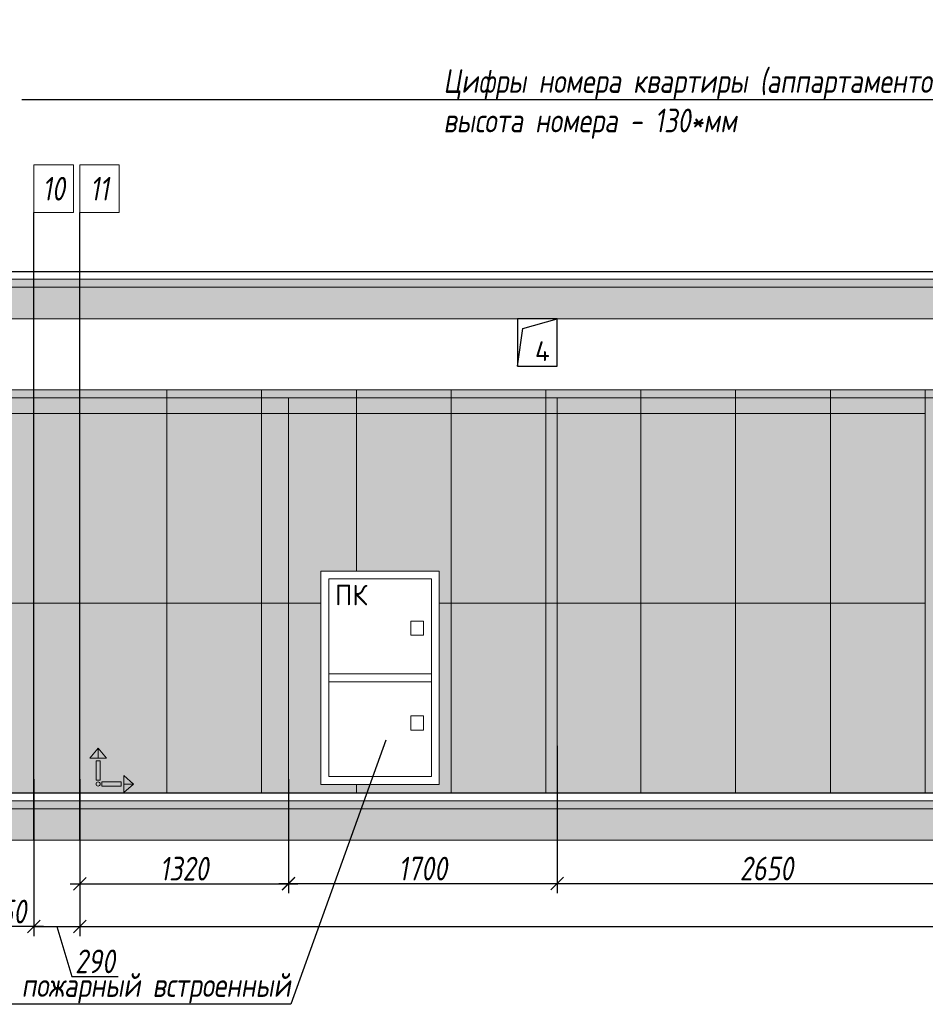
# Model space of a CAD drawing. Header units: millimetres. Extents: x -551130 to 178656, y -69521 to 202936.
# Tile 26 of 256: x -420026 to -414296, y 151963 to 158194. Entities that reach past the tile are written whole.
import ezdxf
from ezdxf import colors
from ezdxf.entities.mleader import LeaderData, LeaderLine
from ezdxf.math import Vec2, Vec3

# ---------------------------------------------------------------- set-up
doc = ezdxf.new("R2010")
doc.units = ezdxf.units.MM
doc.linetypes.add('DASHDOT', pattern=[25.4, 12.7, -6.35, 0, -6.35])
doc.linetypes.add('DASHEDx20', pattern=[0.75, 0.5, -0.25])
doc.layers.get('Defpoints').update_dxf_attribs({"color": 31})
for name, color, linetype, lineweight in [('A-DETL-GENF', 7, 'Continuous', 5), ('dim_pot', 183, 'Continuous', 9), ('dim_razv', 93, 'DASHDOT', 9), ('engineering', 20, 'Continuous', 13), ('Отделка стен', 253, 'Continuous', 0)]:
    doc.layers.add(name, color=color, linetype=linetype, lineweight=lineweight)
doc.layers.add('pol', color=7, linetype='Continuous', lineweight=15, true_color=0x738991)
doc.styles.add('fl_iso paper', font='isocpeur.ttf', dxfattribs={"width": 0.8, "oblique": 10})
doc.styles.add('GODT type AU', font='isocpeur.ttf')
doc.styles.add('GOST-2.304_Type-B', font='GOST_Common.ttf')
doc.styles.add('In tre', font='isocpeur.ttf', dxfattribs={"width": 0.8, "oblique": 10})
doc.dimstyles.new('In tre 1_50', dxfattribs={"dimtxt": 150, "dimasz": 80, "dimexe": 60, "dimexo": 10, "dimgap": 20, "dimtad": 1, "dimdec": 0, "dimrnd": 5, "dimzin": 0, "dimdsep": 46, "dimtxsty": 'fl_iso paper', "dimblk": 'OBLIQUE', "dimcen": 0, "dimdle": 60, "dimadec": 0, "dimazin": 0, "dimtfac": 1, "dimtdec": 0, "dimtofl": 0, "dimtmove": 1, "dimatfit": 1, "dimfxl": 40, "dimtolj": 1, "dimtzin": 0, "dimarcsym": 1})

# ---------------------------------------------------------------- blocks, each defined once
blk = doc.blocks.new('*U12267')
at = {"layer": 'A-DETL-GENF'}
h = blk.add_hatch(dxfattribs=at)
h.set_pattern_fill('ANSI35', color=256, scale=10, style=0)
h.set_pattern_definition([(45, (62920.45, 5e-10), (-44.90128, 44.90128), []), (45, (62965.35, 5e-10), (-44.90128, 44.90128), [79.375, -15.875, 0, -15.875])])
h.paths.add_polyline_path([(0, -100), (63340.9, -100), (63340.9, -50), (0, -50)])
h = blk.add_hatch(dxfattribs=at)
h.set_pattern_fill('ANSI35', color=256, scale=20, style=0)
h.set_pattern_definition([(45, (62920.45, 5e-10), (-89.80256, 89.80256), []), (45, (63010.25, 5e-10), (-89.80256, 89.80256), [158.75, -31.75, 0, -31.75])])
h.paths.add_polyline_path([(0, -300), (63340.9, -300), (63340.9, -100), (0, -100)])
at = {"lineweight": 13}
blk.add_lwpolyline([(0, -50), (63340.9, -50), (63340.9, 0), (0, 0)], close=True, dxfattribs=at)
at = {"lineweight": 30}
blk.add_lwpolyline([(0, 0), (63340.9, 0)], dxfattribs=at)
at = {"layer": 'A-DETL-GENF'}
for points in [[(0, -100), (63340.9, -100), (63340.9, -50), (0, -50)], [(0, -300), (63340.9, -300), (63340.9, -100), (0, -100)]]:
    blk.add_lwpolyline(points, close=True, dxfattribs=at)
blk = doc.blocks.new('*U12268')
at = {"layer": 'dim_razv', "true_color": 0xffffff, "transparency": 33554559}
h = blk.add_hatch(color=7, dxfattribs=at)
h.dxf.hatch_style = 1
h.paths.add_polyline_path([(0, 0), (62500, 0), (62500, 50), (0, 50)])
at = {"lineweight": 20, "transparency": 33554559}
blk.add_lwpolyline([(0, 0), (62500, 0), (62500, 50), (0, 50)], close=True, dxfattribs=at)
blk = doc.blocks.new('_Oblique')
at = {"color": 0, "linetype": 'ByBlock', "lineweight": -2}
blk.add_line((-0.5, -0.5), (0.5, 0.5), dxfattribs=at)
blk = doc.blocks.new('*D12316')
at = {"layer": 'Defpoints', "color": 0, "linetype": 'ByBlock', "transparency": 16777216}
for p in [(-418325.6, 153300.7), (-416625.6, 153300.7), (-416625.6, 152726.5)]:
    blk.add_point(p, dxfattribs=at)
at = {"layer": 'dim_razv', "color": 0, "linetype": 'ByBlock', "lineweight": -2, "transparency": 16777216}
for p, q in [((-418325.6, 153290.7), (-418325.6, 152666.5)), ((-416625.6, 153290.7), (-416625.6, 152666.5)), ((-418385.6, 152726.5), (-416565.6, 152726.5))]:
    blk.add_line(p, q, dxfattribs=at)
at = {"layer": 'dim_razv', "color": 0, "linetype": 'ByBlock', "lineweight": -2, "transparency": 16777216, "xscale": 80, "yscale": 80, "zscale": 80, "rotation": 180}
blk.add_blockref('_Oblique', (-418325.6, 152726.5), dxfattribs=at)
at = {"layer": 'dim_razv', "color": 0, "linetype": 'ByBlock', "lineweight": -2, "transparency": 16777216, "xscale": 80, "yscale": 80, "zscale": 80}
blk.add_blockref('_Oblique', (-416625.6, 152726.5), dxfattribs=at)
at = {"layer": 'dim_razv', "color": 0, "linetype": 'ByBlock', "transparency": 16777216, "insert": (-417475.6, 152821.5), "char_height": 150, "attachment_point": 5, "style": 'fl_iso paper'}
blk.add_mtext('\\A1;1700', dxfattribs=at)
blk = doc.blocks.new('*D12405')
at = {"layer": 'Defpoints', "color": 0, "linetype": 'ByBlock', "transparency": 16777216}
for p in [(-420285.6, 153397.3), (-419935.6, 153397.3), (-420285.6, 152454.5)]:
    blk.add_point(p, dxfattribs=at)
at = {"layer": 'dim_razv', "color": 0, "linetype": 'ByBlock', "lineweight": -2, "transparency": 16777216}
for p, q in [((-420285.6, 153387.3), (-420285.6, 152394.5)), ((-419935.6, 153387.3), (-419935.6, 152394.5)), ((-419875.6, 152454.5), (-420345.6, 152454.5))]:
    blk.add_line(p, q, dxfattribs=at)
at = {"layer": 'dim_razv', "color": 0, "linetype": 'ByBlock', "lineweight": -2, "transparency": 16777216, "xscale": 80, "yscale": 80, "zscale": 80, "rotation": 180}
blk.add_blockref('_Oblique', (-420285.6, 152454.5), dxfattribs=at)
at = {"layer": 'dim_razv', "color": 0, "linetype": 'ByBlock', "lineweight": -2, "transparency": 16777216, "xscale": 80, "yscale": 80, "zscale": 80}
blk.add_blockref('_Oblique', (-419935.6, 152454.5), dxfattribs=at)
at = {"layer": 'dim_razv', "color": 0, "linetype": 'ByBlock', "transparency": 16777216, "insert": (-420110.6, 152549.5), "char_height": 150, "attachment_point": 5, "style": 'fl_iso paper'}
blk.add_mtext('\\A1;350', dxfattribs=at)
blk = doc.blocks.new('*D12406')
at = {"layer": 'Defpoints', "color": 0, "linetype": 'ByBlock', "transparency": 16777216}
for p in [(-419935.6, 153397.3), (-419645.6, 153397.3), (-419645.6, 152454.5)]:
    blk.add_point(p, dxfattribs=at)
at = {"layer": 'dim_razv', "color": 0, "linetype": 'ByBlock', "lineweight": -2, "transparency": 16777216}
for p, q in [((-419935.6, 153387.3), (-419935.6, 152394.5)), ((-419645.6, 153387.3), (-419645.6, 152394.5)), ((-419935.6, 152454.5), (-420015.6, 152454.5)), ((-419935.6, 152454.5), (-419645.6, 152454.5)), ((-419790.6, 152454.5), (-419696.1, 152139.5)), ((-419645.6, 152454.5), (-419565.6, 152454.5)), ((-419696.1, 152139.5), (-419401.7, 152139.5))]:
    blk.add_line(p, q, dxfattribs=at)
at = {"layer": 'dim_razv', "color": 0, "linetype": 'ByBlock', "lineweight": -2, "transparency": 16777216, "xscale": 80, "yscale": 80, "zscale": 80}
blk.add_blockref('_Oblique', (-419935.6, 152454.5), dxfattribs=at)
at = {"layer": 'dim_razv', "color": 0, "linetype": 'ByBlock', "lineweight": -2, "transparency": 16777216, "xscale": 80, "yscale": 80, "zscale": 80, "rotation": 180}
blk.add_blockref('_Oblique', (-419645.6, 152454.5), dxfattribs=at)
at = {"layer": 'dim_razv', "color": 0, "linetype": 'ByBlock', "transparency": 16777216, "insert": (-419548.9, 152234.5), "char_height": 150, "attachment_point": 5, "style": 'fl_iso paper'}
blk.add_mtext('\\A1;290', dxfattribs=at)
blk = doc.blocks.new('*D12407')
at = {"layer": 'Defpoints', "color": 0, "linetype": 'ByBlock', "transparency": 16777216}
for p in [(-419645.6, 153397.3), (-418325.6, 153397.3), (-418325.6, 152726.1)]:
    blk.add_point(p, dxfattribs=at)
at = {"layer": 'dim_razv', "color": 0, "linetype": 'ByBlock', "lineweight": -2, "transparency": 16777216}
for p, q in [((-419645.6, 153387.3), (-419645.6, 152666.1)), ((-418325.6, 153387.3), (-418325.6, 152666.1)), ((-419705.6, 152726.1), (-418265.6, 152726.1))]:
    blk.add_line(p, q, dxfattribs=at)
at = {"layer": 'dim_razv', "color": 0, "linetype": 'ByBlock', "lineweight": -2, "transparency": 16777216, "xscale": 80, "yscale": 80, "zscale": 80, "rotation": 180}
blk.add_blockref('_Oblique', (-419645.6, 152726.1), dxfattribs=at)
at = {"layer": 'dim_razv', "color": 0, "linetype": 'ByBlock', "lineweight": -2, "transparency": 16777216, "xscale": 80, "yscale": 80, "zscale": 80}
blk.add_blockref('_Oblique', (-418325.6, 152726.1), dxfattribs=at)
at = {"layer": 'dim_razv', "color": 0, "linetype": 'ByBlock', "transparency": 16777216, "insert": (-418985.6, 152821.1), "char_height": 150, "attachment_point": 5, "style": 'fl_iso paper'}
blk.add_mtext('\\A1;1320', dxfattribs=at)
blk = doc.blocks.new('*D12408')
at = {"layer": 'Defpoints', "color": 0, "linetype": 'ByBlock', "transparency": 16777216}
for p in [(-416625.6, 153608.1), (-413975.6, 153608.1), (-413975.6, 152726.9)]:
    blk.add_point(p, dxfattribs=at)
at = {"layer": 'dim_razv', "color": 0, "linetype": 'ByBlock', "lineweight": -2, "transparency": 16777216}
for p, q in [((-416625.6, 153598.1), (-416625.6, 152666.9)), ((-413975.6, 153598.1), (-413975.6, 152666.9)), ((-416685.6, 152726.9), (-413915.6, 152726.9))]:
    blk.add_line(p, q, dxfattribs=at)
at = {"layer": 'dim_razv', "color": 0, "linetype": 'ByBlock', "lineweight": -2, "transparency": 16777216, "xscale": 80, "yscale": 80, "zscale": 80, "rotation": 180}
blk.add_blockref('_Oblique', (-416625.6, 152726.9), dxfattribs=at)
at = {"layer": 'dim_razv', "color": 0, "linetype": 'ByBlock', "lineweight": -2, "transparency": 16777216, "xscale": 80, "yscale": 80, "zscale": 80}
blk.add_blockref('_Oblique', (-413975.6, 152726.9), dxfattribs=at)
at = {"layer": 'dim_razv', "color": 0, "linetype": 'ByBlock', "transparency": 16777216, "insert": (-415300.6, 152821.9), "char_height": 150, "attachment_point": 5, "style": 'fl_iso paper'}
blk.add_mtext('\\A1;2650', dxfattribs=at)
blk = doc.blocks.new('*D12335')
at = {"layer": 'Defpoints', "color": 0, "linetype": 'ByBlock', "transparency": 16777216}
for p in [(-419645.6, 153114.8), (-399355.6, 153046.4), (-399355.6, 152454.5)]:
    blk.add_point(p, dxfattribs=at)
at = {"layer": 'dim_razv', "color": 0, "linetype": 'ByBlock', "lineweight": -2, "transparency": 16777216}
for p, q in [((-419645.6, 153104.8), (-419645.6, 152394.5)), ((-399355.6, 153036.4), (-399355.6, 152394.5)), ((-419705.6, 152454.5), (-399295.6, 152454.5))]:
    blk.add_line(p, q, dxfattribs=at)
at = {"layer": 'dim_razv', "color": 0, "linetype": 'ByBlock', "lineweight": -2, "transparency": 16777216, "xscale": 80, "yscale": 80, "zscale": 80, "rotation": 180}
blk.add_blockref('_Oblique', (-419645.6, 152454.5), dxfattribs=at)
at = {"layer": 'dim_razv', "color": 0, "linetype": 'ByBlock', "lineweight": -2, "transparency": 16777216, "xscale": 80, "yscale": 80, "zscale": 80}
blk.add_blockref('_Oblique', (-399355.6, 152454.5), dxfattribs=at)
at = {"layer": 'dim_razv', "color": 0, "linetype": 'ByBlock', "transparency": 16777216, "insert": (-409500.6, 152549.5), "char_height": 150, "attachment_point": 5, "style": 'fl_iso paper'}
blk.add_mtext('\\A1;20290', dxfattribs=at)
blk = doc.blocks.new('1')
at = {"layer": 'pol', "linetype": 'ByBlock'}
h = blk.add_hatch(color=1, dxfattribs=at)
h.paths.add_polyline_path([(35776.4, 73135.4), (35803.1, 73135.4), (35803.1, 73259), (35776.4, 73259)])
h.paths.add_polyline_path([(35789.8, 73274.6), (35843.2, 73274.6), (35789.8, 73338.2)])
h.paths.add_polyline_path([(35789.8, 73274.6), (35736.3, 73274.6), (35789.8, 73338.2)])
edge = h.paths.add_edge_path()
edge.add_arc((35789.8, 73110.5), 13.4, 0, 360)
h = blk.add_hatch(color=1, dxfattribs=at)
h.paths.add_polyline_path([(35813.3, 73097.1), (35813.3, 73123.9), (35936.9, 73123.9), (35936.9, 73097.1)])
h.paths.add_polyline_path([(35952.5, 73110.5), (35952.5, 73164), (36016.1, 73110.5)])
h.paths.add_polyline_path([(35952.5, 73110.5), (35952.5, 73057), (36016.1, 73110.5)])
at = {"layer": 'pol', "color": 1, "linetype": 'ByBlock'}
for points in [[(35789.8, 73274.6), (35736.3, 73274.6), (35789.8, 73338.2), (35789.8, 73274.6)], [(35789.8, 73274.6), (35843.2, 73274.6), (35789.8, 73338.2), (35789.8, 73274.6)], [(35952.5, 73110.5), (35952.5, 73164), (36016.1, 73110.5), (35952.5, 73110.5)], [(35952.5, 73110.5), (35952.5, 73057), (36016.1, 73110.5), (35952.5, 73110.5)]]:
    blk.add_lwpolyline(points, dxfattribs=at)
for points in [[(35776.4, 73135.4), (35803.1, 73135.4), (35803.1, 73259), (35776.4, 73259)], [(35813.3, 73097.1), (35813.3, 73123.9), (35936.9, 73123.9), (35936.9, 73097.1)]]:
    blk.add_lwpolyline(points, close=True, dxfattribs=at)
blk.add_circle((35789.8, 73110.5), 13.4, dxfattribs=at)

msp = doc.modelspace()

# ---------------------------------------------------------------- hatches: boundary and pattern name
at = {"layer": 'dim_razv', "true_color": 0xeceae4, "transparency": 33554687}
h = msp.add_hatch(dxfattribs=at)
h.set_pattern_fill('AR-SAND', color=254, scale=3, angle=315)
h.set_pattern_definition([(352.5, (122232.77, 197901.28), (100.426047, 107.214405), [0, -115.824, 0, -129.54, 0, -123.825]), (322.5, (122232.77, 197901.28), (247.419855, 56.70328), [0, -62.484, 0, -104.394, 0, -40.005]), (282.5, (122166.5, 197967.55), (168.099694, -167.489948), [0, -38.1, 0, -137.16, 0, -179.07]), (272.5, (122166.5, 197967.55), (209.265234, -114.68433), [0, -19.05, 0, -89.916, 0, -102.87])])
h.paths.add_polyline_path([(-452875.6, 153300.6), (-390375.6, 153300.6), (-390375.6, 155850.6), (-452875.6, 155850.6)])
h.paths.add_polyline_path([(-450945.6, 155500.6), (-449495.6, 155500.6), (-449495.6, 153300.6), (-450945.6, 153300.6)])
h.paths.add_polyline_path([(-447545.6, 155500.6), (-448245.6, 155500.6), (-448245.6, 153450.6), (-447545.6, 153450.6)], flags=16)
h.paths.add_polyline_path([(-447445.6, 155500.6), (-446445.6, 155500.6), (-446445.6, 153450.6), (-447445.6, 153450.6)], flags=16)
h.paths.add_polyline_path([(-446245.6, 155500.6), (-445095.6, 155500.6), (-445095.6, 153450.6), (-446245.6, 153450.6)], flags=16)
h.paths.add_polyline_path([(-444510.7, 155800.6), (-442810.7, 155800.6), (-442810.7, 153300.6), (-444510.7, 153300.6)], flags=16)
h.paths.add_polyline_path([(-442225.6, 153300.6), (-442225.6, 155480.6), (-440265.6, 155480.6), (-440265.6, 153300.6)], flags=17)
h.paths.add_polyline_path([(-439495.6, 155500.6), (-439845.6, 155500.6), (-439845.6, 153450.6), (-439495.6, 153450.6)], flags=16)
h.paths.add_polyline_path([(-439295.6, 155500.6), (-437695.6, 155500.6), (-437695.6, 153450.6), (-439295.6, 153450.6)], flags=16)
h.paths.add_polyline_path([(-437394, 155500.6), (-435944, 155500.6), (-435944, 153300.6), (-437394, 153300.6)])
h.paths.add_polyline_path([(-433695.6, 155500.6), (-431695.6, 155500.6), (-431695.6, 153450.6), (-433695.6, 153450.6)], flags=16)
h.paths.add_polyline_path([(-418120.6, 154704.5), (-417370.6, 154704.5), (-417370.6, 153354.5), (-418120.6, 153354.5)], flags=16)
h.paths.add_polyline_path([(-403350.6, 154704.5), (-402600.6, 154704.5), (-402600.6, 153354.5), (-403350.6, 153354.5)], flags=16)
h.paths.add_polyline_path([(-408125.6, 153550.6), (-408125.6, 153650.6), (-408025.6, 153650.6), (-408025.6, 153550.6)], flags=16)
edge = h.paths.add_edge_path(flags=0)
edge.add_arc((-408075.6, 153600.6), 28.4, 0, 360)
edge = h.paths.add_edge_path(flags=0)
edge.add_arc((-408089.1, 153600.6), 3.95, 0, 360)
edge = h.paths.add_edge_path(flags=0)
edge.add_arc((-408062.1, 153600.6), 3.95, 0, 360)

# ---------------------------------------------------------------- linework, layer by layer
at = {"lineweight": 30}
for points in [[(-419935.6, 153000.6), (-419935.6, 156974.2)], [(-419645.6, 153000.6), (-419645.6, 156974.2)]]:
    msp.add_lwpolyline(points, dxfattribs=at)
msp.add_lwpolyline([(-416625.6, 156300.6), (-416875.6, 156300.6), (-416875.6, 156000.6), (-416625.6, 156000.6), (-416625.6, 156300.6)], close=True)
msp.add_lwpolyline([(-416875.6, 156000.6), (-416842.1, 156240.4), (-416625.6, 156300.6)])
at = {"color": 18, "linetype": 'ByBlock', "lineweight": 0, "ltscale": 300, "true_color": 0x000000}
msp.add_lwpolyline([(-418325.6, 153300.7), (-418325.6, 155800.7), (-416625.6, 155800.7), (-416625.6, 153300.7)], dxfattribs=at)
at = {"lineweight": 13}
for points in [[(-418120.6, 154704.5), (-417370.6, 154704.5), (-417370.6, 153354.5), (-418120.6, 153354.5)], [(-418070.6, 153404.5), (-418070.6, 154654.5), (-417420.6, 154654.5), (-417420.6, 153404.5)], [(-417550.6, 154298.2), (-417550.6, 154388.2), (-417470.6, 154388.2), (-417470.6, 154298.2)], [(-418070.6, 154054.5), (-417420.6, 154054.5), (-417420.6, 154004.5), (-418070.6, 154004.5)], [(-417550.6, 153698.2), (-417550.6, 153788.2), (-417470.6, 153788.2), (-417470.6, 153698.2)]]:
    msp.add_lwpolyline(points, close=True, dxfattribs=at)
at = {"layer": 'dim_pot', "color": 10, "lineweight": 0}
for points in [[(-419935.6, 157274.2), (-419685.6, 157274.2), (-419685.6, 156974.2), (-419935.6, 156974.2)], [(-419645.6, 157274.2), (-419395.6, 157274.2), (-419395.6, 156974.2), (-419645.6, 156974.2)]]:
    msp.add_lwpolyline(points, close=True, dxfattribs=at)
at = {"layer": 'Отделка стен', "transparency": 33554687}
for points in [[(-420285.6, 155850.6), (-420285.6, 155700.6), (-419645.6, 155700.6), (-419645.6, 155850.6)], [(-419645.6, 155850.6), (-419645.6, 155700.6), (-419095.6, 155700.6), (-419095.6, 155850.6)], [(-419095.6, 155850.6), (-419095.6, 155700.6), (-418495.6, 155700.6), (-418495.6, 155850.6)], [(-418495.6, 155850.6), (-418495.6, 155700.6), (-417895.6, 155700.6), (-417895.6, 155850.6)], [(-417895.6, 155850.6), (-417895.6, 155700.6), (-417295.6, 155700.6), (-417295.6, 155850.6)], [(-417295.6, 155850.6), (-417295.6, 155700.6), (-416695.6, 155700.6), (-416695.6, 155850.6)], [(-416695.6, 155850.6), (-416695.6, 155700.6), (-416095.6, 155700.6), (-416095.6, 155850.6)], [(-416095.6, 155850.6), (-416095.6, 155700.6), (-415495.6, 155700.6), (-415495.6, 155850.6)], [(-415495.6, 155850.6), (-415495.6, 155700.6), (-414895.6, 155700.6), (-414895.6, 155850.6)], [(-414895.6, 155850.6), (-414895.6, 155700.6), (-414295.6, 155700.6), (-414295.6, 155850.6)], [(-420285.6, 155700.6), (-420285.6, 154500.6), (-419645.6, 154500.6), (-419645.6, 155700.6)], [(-419645.6, 155700.6), (-419645.6, 154500.6), (-419095.6, 154500.6), (-419095.6, 155700.6)], [(-419095.6, 155700.6), (-419095.6, 154500.6), (-418495.6, 154500.6), (-418495.6, 155700.6)], [(-417295.6, 155700.6), (-417295.6, 154500.6), (-416695.6, 154500.6), (-416695.6, 155700.6)], [(-416695.6, 155700.6), (-416695.6, 154500.6), (-416095.6, 154500.6), (-416095.6, 155700.6)], [(-416095.6, 155700.6), (-416095.6, 154500.6), (-415495.6, 154500.6), (-415495.6, 155700.6)], [(-415495.6, 155700.6), (-415495.6, 154500.6), (-414895.6, 154500.6), (-414895.6, 155700.6)], [(-414895.6, 155700.6), (-414895.6, 154500.6), (-414295.6, 154500.6), (-414295.6, 155700.6)], [(-420285.6, 154500.6), (-420285.6, 153300.6), (-419645.6, 153300.6), (-419645.6, 154500.6)], [(-419645.6, 154500.6), (-419645.6, 153300.6), (-419095.6, 153300.6), (-419095.6, 154500.6)], [(-419095.6, 154500.6), (-419095.6, 153300.6), (-418495.6, 153300.6), (-418495.6, 154500.6)], [(-417295.6, 154500.6), (-417295.6, 153300.6), (-416695.6, 153300.6), (-416695.6, 154500.6)], [(-416695.6, 154500.6), (-416695.6, 153300.6), (-416095.6, 153300.6), (-416095.6, 154500.6)], [(-416095.6, 154500.6), (-416095.6, 153300.6), (-415495.6, 153300.6), (-415495.6, 154500.6)], [(-415495.6, 154500.6), (-415495.6, 153300.6), (-414895.6, 153300.6), (-414895.6, 154500.6)], [(-414895.6, 154500.6), (-414895.6, 153300.6), (-414295.6, 153300.6), (-414295.6, 154500.6)]]:
    msp.add_lwpolyline(points, close=True, dxfattribs=at)
for points in [[(-417895.6, 154704.5), (-417895.6, 155700.6), (-418495.6, 155700.6), (-418495.6, 154500.6), (-418120.6, 154500.6)], [(-417370.6, 154500.6), (-417295.6, 154500.6), (-417295.6, 155700.6), (-417895.6, 155700.6), (-417895.6, 154704.5)], [(-418120.6, 154500.6), (-418495.6, 154500.6), (-418495.6, 153300.6), (-417895.6, 153300.6), (-417895.6, 153354.5)], [(-417895.6, 153354.5), (-417895.6, 153300.6), (-417295.6, 153300.6), (-417295.6, 154500.6), (-417370.6, 154500.6)]]:
    msp.add_lwpolyline(points, dxfattribs=at)

# ---------------------------------------------------------------- block references
for name, p in [('*U12267', (-453296.1, 156600.6)), ('*U12268', (-452875.6, 155800.6)), ('*U12267', (-453296.1, 153300.6))]:
    msp.add_blockref(name, p)
at = {"linetype": 'ByBlock', "xscale": 0.9938708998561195, "yscale": 0.9938708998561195, "zscale": 0.9938708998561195}
msp.add_blockref('1', (-455099.9, 80694.3), dxfattribs=at)

# ---------------------------------------------------------------- texts
at = {"layer": 'Defpoints', "insert": (-416718.5, 156096.1), "char_height": 125, "attachment_point": 5, "style": 'GODT type AU'}
msp.add_mtext_dynamic_manual_height_columns('4', width=166.384, gutter_width=12.5, heights=[0], dxfattribs=at)
at = {"layer": 'dim_pot', "color": 10, "lineweight": 0, "char_height": 150, "attachment_point": 5, "style": 'fl_iso paper'}
for s, insert in [('10', (-419810.6, 157124.2)), ('11', (-419520.6, 157124.2))]:
    msp.add_mtext_dynamic_manual_height_columns(s, width=190.261, gutter_width=1350, heights=[0], dxfattribs=dict(at, insert=insert))
at = {"layer": 'engineering', "color": 0, "linetype": 'DASHEDx20', "ltscale": 4, "transparency": 33554687, "insert": (-417928.5, 154552.7), "char_height": 130, "attachment_point": 5, "style": 'GOST-2.304_Type-B'}
msp.add_mtext('ПК', dxfattribs=at)

# ---------------------------------------------------------------- dimensions: what is measured, and where the dimension line sits
at = {"layer": 'dim_razv', "color": 18, "linetype": 'ByBlock', "true_color": 0x000000}
for base, p1, p2, picture, middle in [((-413975.6, 152726.9), (-416625.6, 153608.1), (-413975.6, 153608.1), '*D12408', (-415300.6, 152821.9)), ((-420285.6, 152454.5), (-419935.6, 153397.3), (-420285.6, 153397.3), '*D12405', (-420110.6, 152549.5)), ((-419645.6, 152454.5), (-419935.6, 153397.3), (-419645.6, 153397.3), '*D12406', (-419676.1, 152234.5)), ((-418325.6, 152726.1), (-419645.6, 153397.3), (-418325.6, 153397.3), '*D12407', (-418985.6, 152821.1)), ((-416625.6, 152726.5), (-418325.6, 153300.7), (-416625.6, 153300.7), '*D12316', (-417475.6, 152821.5)), ((-399355.6, 152454.5), (-419645.6, 153114.8), (-399355.6, 153046.4), '*D12335', (-409500.6, 152549.5))]:
    dim = msp.add_linear_dim(base=base, p1=p1, p2=p2, dimstyle='In tre 1_50', dxfattribs=at)
    dim.commit()
    dim.dimension.update_dxf_attribs({"geometry": picture, "text_midpoint": middle})

# ---------------------------------------------------------------- leaders
at = {"layer": 'dim_razv', "color": 0, "linetype": 'ByBlock'}
ml = msp.add_multileader_mtext('Standard', dxfattribs=at)
ml.set_content('Цифры номера квартиры (аппартаментов), цвет металлический светлый, \\Pвысота номера - 130*мм', style='In tre')
ml.set_leader_properties()
ml.build(insert=Vec2(0, 0))
ml.multileader.update_dxf_attribs({"text_left_attachment_type": 6, "text_right_attachment_type": 6, "dogleg_length": 1, "arrow_head_size": 0, "scale": 50})
ctx = ml.context
ctx.base_point, ctx.scale, ctx.char_height, ctx.arrow_head_size, ctx.landing_gap_size, ctx.plane_origin = Vec3(-433825.6, 157981.3), 50, 150, 0, 4.5, Vec3(-425325.6, 155874.3)
ctx.left_attachment, ctx.right_attachment = 6, 6
notes = []
notes.append((ctx, [(0, (1, 1, 0), (-430404.3, 157981.3), (-1, 0), 50, [(1, [(-430108.9, 155705.9)], 0, [])])]))
ctx.mtext.insert, ctx.mtext.width, ctx.mtext.defined_height, ctx.mtext.flow_direction = Vec3(-433821.1, 158176.3), 3469.079, 696.6, 5
ml = msp.add_multileader_mtext('Standard', dxfattribs=at)
ml.set_content('Отделка дверного полотна и стены над дверным проемом в один цвет,\\Pотделка над дверью - дверным добором', style='In tre')
ml.set_leader_properties()
ml.build(insert=Vec2(0, 0))
ml.multileader.update_dxf_attribs({"text_left_attachment_type": 6, "text_right_attachment_type": 6, "dogleg_length": 1, "arrow_head_size": 0, "scale": 50})
ctx = ml.context
ctx.base_point, ctx.scale, ctx.char_height, ctx.arrow_head_size, ctx.landing_gap_size, ctx.plane_origin = Vec3(-429085.2, 157981.3), 50, 150, 0, 4.5, Vec3(-424818.3, 155640.1)
ctx.left_attachment, ctx.right_attachment = 6, 6
notes.append((ctx, [(1, (1, 1, 0), (-429135.2, 157981.3), (1, 0), 50, [(1, [(-429630.7, 155674.4)], 0, [])])]))
ctx.mtext.insert, ctx.mtext.width, ctx.mtext.defined_height, ctx.mtext.flow_direction = Vec3(-429080.7, 158176.3), 3361.191, 696.6, 5
ml = msp.add_multileader_mtext('Standard', dxfattribs=at)
ml.set_content('Потолок подвесной, реечный\\Pрейка 50х50 белого цвета, шаг рейки 120-125мм', style='In tre')
ml.set_leader_properties()
ml.build(insert=Vec2(0, 0))
ml.multileader.update_dxf_attribs({"text_left_attachment_type": 6, "text_right_attachment_type": 6, "dogleg_length": 1, "arrow_head_size": 0, "scale": 50})
ctx = ml.context
ctx.base_point, ctx.scale, ctx.char_height, ctx.arrow_head_size, ctx.landing_gap_size, ctx.plane_origin = Vec3(-360037, 157835.4), 50, 150, 0, 4.5, Vec3(-367470.9, 156040.9)
ctx.left_attachment, ctx.right_attachment, ctx.text_align_type = 6, 6, 2
notes.append((ctx, [(0, (1, 1, 0), (-360087, 157835.4), (1, 0), 50, [(0, [(-361358.5, 155600.6), (-360006.5, 155850.6)], 0, [])])]))
ctx.mtext.insert, ctx.mtext.width, ctx.mtext.defined_height, ctx.mtext.alignment, ctx.mtext.flow_direction = Vec3(-357839.6, 158030.4), 2509.515, 696.6, 3, 5
ml = msp.add_multileader_mtext('Standard', dxfattribs=at)
ml.set_content('Цифры номера квартиры (аппартаментов), цвет металлический светлый, \\Pвысота номера - 130*мм', style='In tre')
ml.set_leader_properties()
ml.build(insert=Vec2(0, 0))
ml.multileader.update_dxf_attribs({"text_left_attachment_type": 6, "text_right_attachment_type": 6, "dogleg_length": 1, "arrow_head_size": 0, "scale": 50})
ctx = ml.context
ctx.base_point, ctx.scale, ctx.char_height, ctx.arrow_head_size, ctx.landing_gap_size, ctx.plane_origin = Vec3(-417349.2, 157685.7), 50, 150, 0, 4.5, Vec3(-407382, 155891.2)
ctx.left_attachment, ctx.right_attachment = 6, 6
notes.append((ctx, [(0, (1, 1, 0), (-413927.8, 157685.7), (-1, 0), 50, [(1, [(-413515.4, 155722.8)], 0, [])])]))
ctx.mtext.insert, ctx.mtext.width, ctx.mtext.defined_height, ctx.mtext.flow_direction = Vec3(-417344.7, 157880.7), 3469.079, 696.6, 5
ml = msp.add_multileader_mtext('Standard', dxfattribs=at)
ml.set_content('Окраска запотолочного пространства в белый цвет RAL9016', style='In tre')
ml.set_leader_properties()
ml.build(insert=Vec2(0, 0))
ml.multileader.update_dxf_attribs({"text_left_attachment_type": 6, "text_right_attachment_type": 6, "dogleg_length": 1, "arrow_head_size": 0, "scale": 50})
ctx = ml.context
ctx.base_point, ctx.scale, ctx.char_height, ctx.arrow_head_size, ctx.landing_gap_size, ctx.plane_origin = Vec3(-367167.1, 157676.9), 50, 150, 0, 4.5, Vec3(-369056.2, 153986.4)
ctx.left_attachment, ctx.right_attachment, ctx.text_align_type = 6, 6, 2
notes.append((ctx, [(0, (1, 1, 0), (-364171.6, 157676.9), (-1, 0), 50, [(0, [(-363881.3, 155987)], 0, [])])]))
ctx.mtext.insert, ctx.mtext.width, ctx.mtext.alignment, ctx.mtext.flow_direction = Vec3(-364226.1, 157856.9), 3148.852, 3, 5
ml = msp.add_multileader_mtext('Standard', dxfattribs=at)
ml.set_content('Потолок подвесной, реечный\\Pрейка 50х50 белого цвета, шаг рейки 120-125мм', style='In tre')
ml.set_leader_properties()
ml.build(insert=Vec2(0, 0))
ml.multileader.update_dxf_attribs({"text_left_attachment_type": 6, "text_right_attachment_type": 6, "dogleg_length": 1, "arrow_head_size": 0, "scale": 50})
ctx = ml.context
ctx.base_point, ctx.scale, ctx.char_height, ctx.arrow_head_size, ctx.landing_gap_size, ctx.plane_origin = Vec3(-452229.1, 157661.9), 50, 150, 0, 4.5, Vec3(-444982, 155867.4)
ctx.left_attachment, ctx.right_attachment = 6, 6
notes.append((ctx, [(0, (1, 1, 0), (-449977.2, 157661.9), (-1, 0), 50, [(1, [(-449794.4, 155843.7)], 0, [])])]))
ctx.mtext.insert, ctx.mtext.width, ctx.mtext.defined_height, ctx.mtext.flow_direction = Vec3(-452224.6, 157856.9), 2509.515, 696.6, 5
ml = msp.add_multileader_mtext('Standard', dxfattribs=at)
ml.set_content('Окраска запотолочного пространства в белый цвет RAL9016', style='In tre')
ml.set_leader_properties()
ml.build(insert=Vec2(0, 0))
ml.multileader.update_dxf_attribs({"text_left_attachment_type": 6, "text_right_attachment_type": 6, "dogleg_length": 1, "arrow_head_size": 0, "scale": 50})
ctx = ml.context
ctx.base_point, ctx.scale, ctx.char_height, ctx.arrow_head_size, ctx.landing_gap_size, ctx.plane_origin = Vec3(-442382, 157580.3), 50, 150, 0, 4.5, Vec3(-438847.5, 153889.8)
ctx.left_attachment, ctx.right_attachment = 6, 6
notes.append((ctx, [(0, (1, 1, 0), (-442432, 157580.3), (1, 0), 50, [(0, [(-442722.4, 156112.8)], 0, [])])]))
ctx.mtext.insert, ctx.mtext.width, ctx.mtext.flow_direction = Vec3(-442377.5, 157760.3), 3148.852, 5
ml = msp.add_multileader_mtext('Standard', dxfattribs=at)
ml.set_content('Решетка вентиляционная декоративная 850х400 в цвет стен', style='In tre')
ml.set_leader_properties()
ml.build(insert=Vec2(0, 0))
ml.multileader.update_dxf_attribs({"text_left_attachment_type": 6, "text_right_attachment_type": 6, "dogleg_length": 1, "arrow_head_size": 0, "scale": 50})
ctx = ml.context
ctx.base_point, ctx.scale, ctx.char_height, ctx.arrow_head_size, ctx.landing_gap_size, ctx.plane_origin = Vec3(-447897.6, 157331), 50, 150, 0, 4.5, Vec3(-439345.6, 155243.2)
ctx.left_attachment, ctx.right_attachment = 6, 6
notes.append((ctx, [(0, (1, 1, 0), (-444990.3, 157331), (-1, 0), 50, [(1, [(-444270.7, 156000.6)], 0, [])])]))
ctx.mtext.insert, ctx.mtext.width, ctx.mtext.defined_height, ctx.mtext.flow_direction = Vec3(-447893.1, 157526), 2996.732, 696.6, 5
ml = msp.add_multileader_mtext('Standard', dxfattribs=at)
ml.set_content('Плитка керамогранитная, настенная, размер плитки 600х1200мм, расположить вертикально', style='In tre')
ml.set_leader_properties()
ml.build(insert=Vec2(0, 0))
ml.multileader.update_dxf_attribs({"text_left_attachment_type": 6, "text_right_attachment_type": 6, "dogleg_length": 1, "arrow_head_size": 0, "scale": 50})
ctx = ml.context
ctx.base_point, ctx.scale, ctx.char_height, ctx.arrow_head_size, ctx.landing_gap_size, ctx.plane_origin = Vec3(-439283.1, 157255.1), 50, 150, 0, 4.5, Vec3(-438669, 157134.6)
ctx.left_attachment, ctx.right_attachment = 6, 6
notes.append((ctx, [(1, (1, 1, 0), (-439333.1, 157255.1), (1, 0), 50, [(1, [(-439900.3, 155561.3)], 0, [])])]))
ctx.mtext.insert, ctx.mtext.width, ctx.mtext.defined_height, ctx.mtext.flow_direction = Vec3(-439278.6, 157450.1), 3060.297, 696.6, 5
ml = msp.add_multileader_mtext('Standard', dxfattribs=at)
ml.set_content('Шкаф пожарный встроенный', style='In tre')
ml.set_leader_properties()
ml.build(insert=Vec2(0, 0))
ml.multileader.update_dxf_attribs({"text_left_attachment_type": 6, "text_right_attachment_type": 6, "dogleg_length": 1, "arrow_head_size": 0, "scale": 50})
ctx = ml.context
ctx.base_point, ctx.scale, ctx.char_height, ctx.arrow_head_size, ctx.landing_gap_size, ctx.plane_origin = Vec3(-420507.1, 151964.6), 50, 150, 0, 4.5, Vec3(-410150.9, 150297.6)
ctx.left_attachment, ctx.right_attachment = 6, 6
notes.append((ctx, [(0, (1, 1, 0), (-418309.7, 151964.6), (-1, 0), 50, [(1, [(-417709.9, 153633.4)], 0, [])])]))
ctx.mtext.insert, ctx.mtext.width, ctx.mtext.defined_height, ctx.mtext.flow_direction = Vec3(-420502.6, 152159.6), 2509.515, 696.6, 5
ml = msp.add_multileader_mtext('Standard', dxfattribs=at)
ml.set_content('Решетка вентиляционная декоративная 700х550 в цвет стен', style='In tre')
ml.set_leader_properties()
ml.build(insert=Vec2(0, 0))
ml.multileader.update_dxf_attribs({"text_left_attachment_type": 6, "text_right_attachment_type": 6, "dogleg_length": 1, "arrow_head_size": 0, "scale": 50})
ctx = ml.context
ctx.base_point, ctx.scale, ctx.char_height, ctx.arrow_head_size, ctx.landing_gap_size, ctx.plane_origin = Vec3(-452684.1, 152118.3), 50, 150, 0, 4.5, Vec3(-444776.7, 150323.8)
ctx.left_attachment, ctx.right_attachment = 6, 6
notes.append((ctx, [(0, (1, 1, 0), (-449788.8, 152118.3), (-1, 0), 50, [(1, [(-448938.4, 153400.6)], 0, [])])]))
ctx.mtext.insert, ctx.mtext.width, ctx.mtext.defined_height, ctx.mtext.flow_direction = Vec3(-452679.6, 152313.3), 2996.732, 696.6, 5
ml = msp.add_multileader_mtext('Standard', dxfattribs=at)
ml.set_content('Зеркало на стене, выполнить в один уровень с отделкой стен', style='In tre')
ml.set_leader_properties()
ml.build(insert=Vec2(0, 0))
ml.multileader.update_dxf_attribs({"text_left_attachment_type": 6, "text_right_attachment_type": 6, "dogleg_length": 1, "arrow_head_size": 0, "scale": 50})
ctx = ml.context
ctx.base_point, ctx.scale, ctx.char_height, ctx.arrow_head_size, ctx.landing_gap_size, ctx.plane_origin = Vec3(-447338.5, 152113.3), 50, 150, 0, 4.5, Vec3(-439596.2, 150318.8)
ctx.left_attachment, ctx.right_attachment = 6, 6
notes.append((ctx, [(0, (1, 1, 0), (-444415.9, 152113.3), (-1, 0), 50, [(1, [(-443757.9, 153395.6)], 0, [])])]))
ctx.mtext.insert, ctx.mtext.width, ctx.mtext.defined_height, ctx.mtext.flow_direction = Vec3(-447334, 152308.3), 3043.138, 696.6, 5
ml = msp.add_multileader_mtext('Standard', dxfattribs=at)
ml.set_content('Решетка вентиляционная декоративная 700х550 в цвет стен', style='In tre')
ml.set_leader_properties()
ml.build(insert=Vec2(0, 0))
ml.multileader.update_dxf_attribs({"text_left_attachment_type": 6, "text_right_attachment_type": 6, "dogleg_length": 1, "arrow_head_size": 0, "scale": 50})
ctx = ml.context
ctx.base_point, ctx.scale, ctx.char_height, ctx.arrow_head_size, ctx.landing_gap_size, ctx.plane_origin = Vec3(-434170.8, 152118.3), 50, 150, 0, 4.5, Vec3(-430730.2, 150323.8)
ctx.left_attachment, ctx.right_attachment = 6, 6
notes.append((ctx, [(1, (1, 1, 0), (-434220.8, 152118.3), (1, 0), 50, [(1, [(-434891.8, 153400.6)], 0, [])])]))
ctx.mtext.insert, ctx.mtext.width, ctx.mtext.defined_height, ctx.mtext.flow_direction = Vec3(-434166.3, 152313.3), 2996.732, 696.6, 5
for ctx, leaders in notes:
    for number, flags, end, landing, length, lines in leaders:
        leader = LeaderData()
        leader.index, (leader.has_last_leader_line, leader.has_dogleg_vector, leader.attachment_direction) = number, flags
        leader.last_leader_point, leader.dogleg_vector, leader.dogleg_length = Vec3(end), Vec3(landing), length
        for number, points, colour, breaks in lines:
            line = LeaderLine()
            line.index, line.vertices, line.color, line.breaks = number, Vec3.list(points), colors.encode_raw_color(colour), breaks
            leader.lines.append(line)
        ctx.leaders.append(leader)

doc.saveas('drawing.dxf')
